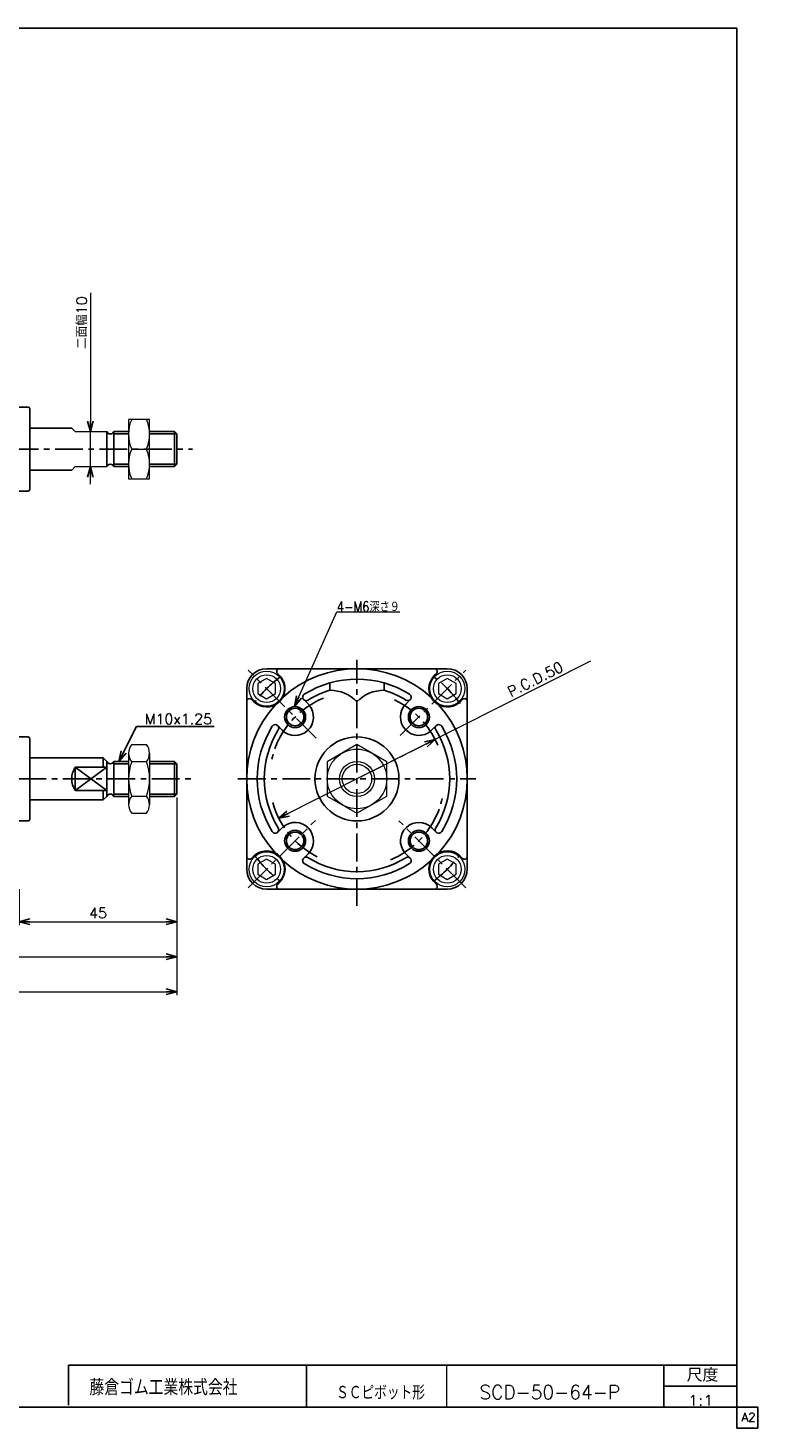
# Model space of a CAD drawing. Header units: millimetres. Extents: x -272 to 287, y -200 to 200.
# Tile 2 of 2: x 78 to 287, y -200 to 200. Entities that reach past the tile are written whole.
import ezdxf
from ezdxf.enums import TextEntityAlignment as Align

# ---------------------------------------------------------------- set-up
doc = ezdxf.new("R2010")
doc.units = ezdxf.units.MM
doc.header["$LTSCALE"] = 0.25
doc.linetypes.add('CENTER', pattern=[50.8, 31.75, -6.35, 6.35, -6.35])
doc.layers.add('ZUWAKU', color=7, linetype='Continuous')
doc.styles.add('FdaStyle0', font='txt.shx', dxfattribs={"bigfont": 'bigfont'})
doc.dimstyles.new('DaDimRotatedStyle', dxfattribs={"dimtxt": 3, "dimasz": 3.000002, "dimexe": 1, "dimexo": 1, "dimgap": 1, "dimtad": 3, "dimdsep": 46, "dimtxsty": 'FdaStyle0', "dimblk1": 'OPEN30', "dimblk2": 'OPEN30', "dimsah": 1, "dimcen": 0.09, "dimclrd": 4, "dimclre": 4, "dimclrt": 4, "dimadec": 0, "dimazin": 2, "dimtfac": 1, "dimtdec": 4, "dimtmove": 0, "dimatfit": 0, "dimfxl": 1, "dimarcsym": 0})

# ---------------------------------------------------------------- blocks, each defined once
blk = doc.blocks.new('_OPEN30')
at = {"color": 0, "linetype": 'ByBlock', "lineweight": -2}
for p, q in [((-1, 0.267949), (0, 0)), ((0, 0), (-1, -0.267949)), ((0, 0), (-1, 0))]:
    blk.add_line(p, q, dxfattribs=at)
blk = doc.blocks.new('DC_GROUP_Φ50_1')
at = {"color": 4, "linetype": 'Continuous', "lineweight": 13}
for p, q in [((198.23, 14.14), (195.73, 12.69)), ((195.73, 12.69), (195.73, 9.81)), ((200.73, 12.69), (198.23, 14.14)), ((200.73, 9.81), (200.73, 12.69)), ((195.73, 9.81), (198.23, 8.36)), ((198.23, 8.36), (200.73, 9.81))]:
    blk.add_line(p, q, dxfattribs=at)
for radius in [5, 3.96]:
    blk.add_circle((198.23, 11.25), radius, dxfattribs=at)
blk = doc.blocks.new('DC_GROUP_Φ50_2')
at = {"color": 4, "linetype": 'Continuous', "lineweight": 13}
for p, q in [((146.63, 14.14), (144.13, 12.69)), ((144.13, 12.69), (144.13, 9.81)), ((149.13, 12.69), (146.63, 14.14)), ((149.13, 9.81), (149.13, 12.69)), ((144.13, 9.81), (146.63, 8.36)), ((146.63, 8.36), (149.13, 9.81))]:
    blk.add_line(p, q, dxfattribs=at)
for radius in [5, 3.96]:
    blk.add_circle((146.63, 11.25), radius, dxfattribs=at)
blk = doc.blocks.new('DC_GROUP_Φ50_3')
at = {"color": 4, "linetype": 'Continuous', "lineweight": 13}
for p, q in [((146.62, -37.47), (144.12, -38.92)), ((144.12, -38.92), (144.12, -41.8)), ((149.12, -38.92), (146.62, -37.47)), ((149.12, -41.8), (149.12, -38.92)), ((144.12, -41.8), (146.62, -43.25)), ((146.62, -43.25), (149.12, -41.8))]:
    blk.add_line(p, q, dxfattribs=at)
for radius in [5, 3.96]:
    blk.add_circle((146.62, -40.36), radius, dxfattribs=at)
blk = doc.blocks.new('DC_GROUP_Φ50_4')
at = {"color": 4, "linetype": 'Continuous', "lineweight": 13}
for p, q in [((198.24, -37.47), (195.74, -38.92)), ((195.74, -38.92), (195.74, -41.8)), ((200.74, -38.92), (198.24, -37.47)), ((200.74, -41.8), (200.74, -38.92)), ((195.74, -41.8), (198.24, -43.25)), ((198.24, -43.25), (200.74, -41.8))]:
    blk.add_line(p, q, dxfattribs=at)
for radius in [5, 3.96]:
    blk.add_circle((198.24, -40.36), radius, dxfattribs=at)
blk = doc.blocks.new('DC_GROUP_Φ50_5')
at = {"color": 4, "linetype": 'Continuous', "lineweight": 13}
for p, q in [((172.43, -4.73), (163.93, -9.64)), ((180.93, -9.64), (172.43, -4.73)), ((163.93, -9.64), (163.93, -19.46)), ((180.93, -19.46), (180.93, -9.64)), ((163.93, -19.46), (172.43, -24.36)), ((172.43, -24.36), (180.93, -19.46))]:
    blk.add_line(p, q, dxfattribs=at)
for radius in [8.5, 5, 4.19]:
    blk.add_circle((172.43, -14.55), radius, dxfattribs=at)
blk = doc.blocks.new('DC_GROUP_Φ50_6')
at = {"color": 4, "linetype": 'Continuous', "lineweight": 13}
for p, q in [((113.17, 88.18), (107.17, 88.18)), ((107.17, 88.18), (107.17, 71.18)), ((113.17, 71.18), (113.17, 88.18)), ((108.06, 79.68), (112.27, 79.68)), ((107.17, 71.18), (113.17, 71.18))]:
    blk.add_line(p, q, dxfattribs=at)
for centre, start, end in [((117.61, 83.93), 156.0093, 203.9907), ((102.72, 83.93), 336.0093, 23.9907), ((117.61, 75.43), 156.0093, 203.9907), ((102.72, 75.43), 336.0093, 23.9907)]:
    blk.add_arc(centre, 10.45, start, end, dxfattribs=at)
blk = doc.blocks.new('DC_GROUP_Φ50_7')
at = {"color": 4, "linetype": 'Continuous', "lineweight": 13}
for p, q in [((107.17, -7.19), (107.17, -21.91)), ((108.07, -4.73), (112.26, -4.73)), ((113.17, -7.19), (113.17, -21.91)), ((112.26, -9.64), (108.07, -9.64)), ((108.07, -19.46), (112.26, -19.46)), ((108.07, -24.36), (112.26, -24.36))]:
    blk.add_line(p, q, dxfattribs=at)
for centre, radius, start, end in [((110.95, -7.19), 3.78, 139.5701, 220.4299), ((109.38, -7.19), 3.78, 319.5701, 40.4299), ((120.95, -14.55), 13.78, 159.1359, 200.8641), ((99.39, -14.55), 13.78, 339.1359, 20.8641), ((110.95, -21.91), 3.78, 139.5701, 220.4299), ((109.38, -21.91), 3.78, 319.5701, 40.4299)]:
    blk.add_arc(centre, radius, start, end, dxfattribs=at)
blk = doc.blocks.new('*D9')
at = {"color": 4, "linetype": 'Continuous', "lineweight": 13}
for p, q in [((120.95, -19.87), (120.95, -56.36)), ((75.95, -46.05), (75.95, -56.36)), ((75.95, -55.36), (120.95, -55.36))]:
    blk.add_line(p, q, dxfattribs=at)
at = {"color": 4, "xscale": 3.000002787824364, "yscale": 2.999989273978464}
for p, rotation in [((75.95, -55.36), 180), ((120.95, -55.36), 360)]:
    blk.add_blockref('_OPEN30', p, dxfattribs=dict(at, rotation=rotation))
at = {"color": 4, "insert": (98.45, -54.36), "char_height": 3, "width": 11.25, "attachment_point": 8, "style": 'FdaStyle0'}
blk.add_mtext('\\T1.00;45', dxfattribs=at)
blk = doc.blocks.new('*D10')
at = {"color": 4, "linetype": 'Continuous', "lineweight": 13}
for p, q in [((120.95, -19.87), (120.95, -66.36)), ((-65.05, -46.05), (-65.05, -66.36)), ((-65.05, -65.36), (120.95, -65.36))]:
    blk.add_line(p, q, dxfattribs=at)
at = {"color": 4, "xscale": 3.000002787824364, "yscale": 2.999989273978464}
for p, rotation in [((-65.05, -65.36), 180), ((120.95, -65.36), 360)]:
    blk.add_blockref('_OPEN30', p, dxfattribs=dict(at, rotation=rotation))
at = {"color": 4, "insert": (27.95, -64.36), "char_height": 3, "width": 15, "attachment_point": 8, "style": 'FdaStyle0'}
blk.add_mtext('\\T1.00;186', dxfattribs=at)
blk = doc.blocks.new('DA_IMAGEDIMGROUP_1')
at = {"color": 4, "linetype": 'Continuous', "lineweight": 13}
for p, q in [((96.29, 124.3), (96.29, 84.68)), ((96.29, 74.68), (96.29, 84.68)), ((96.29, 69.68), (96.29, 74.68))]:
    blk.add_line(p, q, dxfattribs=at)
at = {"color": 4, "xscale": 3.000002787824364, "yscale": 2.999989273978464}
for p, rotation in [((96.29, 84.68), 270), ((96.29, 74.68), 90)]:
    blk.add_blockref('_OPEN30', p, dxfattribs=dict(at, rotation=rotation))
at = {"color": 4, "insert": (95.29, 108.3), "char_height": 3, "width": 22.5, "attachment_point": 7, "rotation": 90, "style": 'FdaStyle0'}
blk.add_mtext('\\T1.00;二面幅10', dxfattribs=at)
blk = doc.blocks.new('*D26')
at = {"color": 4, "linetype": 'Continuous', "lineweight": 13}
for p, q in [((120.95, -19.87), (120.95, -76.36)), ((-98.05, -31.95), (-98.05, -76.36)), ((-98.05, -75.36), (120.95, -75.36))]:
    blk.add_line(p, q, dxfattribs=at)
at = {"color": 4, "xscale": 3.000002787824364, "yscale": 2.999989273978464}
for p, rotation in [((-98.05, -75.36), 180), ((120.95, -75.36), 360)]:
    blk.add_blockref('_OPEN30', p, dxfattribs=dict(at, rotation=rotation))
at = {"color": 4, "insert": (11.45, -74.36), "char_height": 3, "width": 15, "attachment_point": 8, "style": 'FdaStyle0'}
blk.add_mtext('\\T1.00;219', dxfattribs=at)
blk = doc.blocks.new('DA_IMAGEDIMGROUP_2')
at = {"color": 4, "linetype": 'Continuous', "lineweight": 13}
blk.add_line((239.18, 19.09), (150.11, -25.8), dxfattribs=at)
at = {"color": 4, "xscale": 3.000002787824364, "yscale": 2.999989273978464, "rotation": 206.7483964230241}
blk.add_blockref('_OPEN30', (150.11, -25.8), dxfattribs=at)
at = {"color": 4, "insert": (216.4, 8.73), "char_height": 3, "width": 33.75, "attachment_point": 7, "rotation": 26.7484, "style": 'FdaStyle0'}
blk.add_mtext('\\T1.00;P.C.D.50', dxfattribs=at)

msp = doc.modelspace()

# ---------------------------------------------------------------- linework, layer by layer
at = {"color": 4, "linetype": 'Continuous', "lineweight": 25}
for p, q in [((78.446, 91.677), (75.946, 91.677)), ((78.946, 91.177), (78.946, 79.677)), ((78.946, 85.677), (90.946, 85.677)), ((100.946, 79.677), (100.946, 84.677)), ((107.166, 84.677), (102.946, 84.677)), ((102.946, 84.677), (102.946, 79.677)), ((107.166, 84.002), (102.946, 84.002)), ((120.271, 84.677), (113.166, 84.677)), ((120.946, 84.002), (113.166, 84.002)), ((120.946, 84.002), (120.271, 84.677)), ((120.271, 84.677), (120.271, 79.677)), ((120.946, 79.677), (120.946, 84.002)), ((78.946, 68.177), (78.946, 79.677)), ((100.946, 79.677), (100.946, 74.677)), ((102.946, 74.677), (102.946, 79.677)), ((120.271, 74.677), (120.271, 79.677)), ((120.946, 79.677), (120.946, 75.352)), ((78.946, 73.677), (90.946, 73.677)), ((107.166, 75.352), (102.946, 75.352)), ((107.166, 74.677), (102.946, 74.677)), ((120.946, 75.352), (113.166, 75.352)), ((120.271, 74.677), (113.166, 74.677)), ((120.946, 75.352), (120.271, 74.677)), ((78.446, 67.677), (75.946, 67.677)), ((146.631, 16.951), (172.431, 16.951)), ((198.231, 16.951), (172.431, 16.951)), ((150.601, 14.706), (149.721, 15.585)), ((164.681, 12.877), (164.681, 10.792)), ((180.181, 12.877), (180.181, 10.792)), ((194.528, 14.973), (195.141, 15.585)), ((140.931, -40.349), (140.931, 11.251)), ((142.909, 7.548), (142.297, 8.161)), ((158.733, 6.574), (157.207, 8.1)), ((186.396, 6.841), (187.655, 8.1)), ((201.686, 7.281), (202.565, 8.161)), ((203.931, -40.349), (203.931, 11.251)), ((104.417, -9.549), (109.417, 0.451)), ((109.417, 0.451), (131.617, 0.451)), ((151.041, -0.584), (149.782, 0.675)), ((193.554, -0.851), (195.08, 0.675)), ((78.446, -2.549), (75.946, -2.549)), ((78.946, -3.049), (78.946, -14.549)), ((78.946, -8.549), (99.946, -8.549)), ((91.946, -11.234), (91.946, -17.864)), ((91.946, -11.234), (100.946, -11.234)), ((91.946, -17.864), (100.946, -11.234)), ((91.946, -11.234), (100.946, -17.864)), ((99.946, -8.549), (100.946, -9.549)), ((99.946, -8.549), (99.946, -11.234)), ((100.946, -14.549), (100.946, -9.549)), ((107.166, -9.549), (102.946, -9.549)), ((102.946, -9.549), (102.946, -14.549)), ((107.166, -10.224), (102.946, -10.224)), ((120.271, -9.549), (113.166, -9.549)), ((120.946, -10.224), (113.166, -10.224)), ((120.946, -10.224), (120.271, -9.549)), ((120.271, -9.549), (120.271, -14.549)), ((120.946, -14.549), (120.946, -10.224)), ((78.946, -26.049), (78.946, -14.549)), ((100.946, -14.549), (100.946, -19.549)), ((102.946, -19.549), (102.946, -14.549)), ((120.271, -19.549), (120.271, -14.549)), ((120.946, -14.549), (120.946, -18.874)), ((91.946, -17.864), (100.946, -17.864)), ((99.946, -20.549), (99.946, -17.864)), ((99.946, -20.549), (100.946, -19.549)), ((107.166, -18.874), (102.946, -18.874)), ((107.166, -19.549), (102.946, -19.549)), ((120.946, -18.874), (113.166, -18.874)), ((120.271, -19.549), (113.166, -19.549)), ((120.946, -18.874), (120.271, -19.549)), ((78.946, -20.549), (99.946, -20.549)), ((78.446, -26.549), (75.946, -26.549)), ((151.308, -28.247), (149.782, -29.773)), ((193.821, -28.514), (195.08, -29.773)), ((158.466, -35.939), (157.207, -37.198)), ((186.129, -35.672), (187.655, -37.198)), ((143.176, -36.379), (142.297, -37.259)), ((201.953, -36.646), (202.565, -37.259)), ((194.261, -43.804), (195.141, -44.683)), ((146.631, -46.049), (172.431, -46.049)), ((150.334, -44.071), (149.721, -44.683)), ((198.231, -46.049), (172.431, -46.049))]:
    msp.add_line(p, q, dxfattribs=at)
at = {"color": 4, "linetype": 'Continuous', "lineweight": 13}
for p, q in [((91.946, 84.677), (90.946, 85.677)), ((91.946, 84.677), (100.946, 84.677)), ((107.166, 84.677), (107.166, 74.677)), ((90.946, 73.677), (91.946, 74.677)), ((91.946, 74.677), (100.946, 74.677)), ((154.625, 6.126), (166.682, 33.167)), ((166.682, 33.167), (184.682, 33.167)), ((107.166, -9.549), (107.166, -19.549))]:
    msp.add_line(p, q, dxfattribs=at)
at = {"color": 4, "linetype": 'CENTER', "lineweight": 25}
for p, q in [((-117.016, 79.677), (125.431, 79.677)), ((160.791, -2.909), (141.318, 16.564)), ((172.431, -50.826), (172.431, 19.451)), ((184.803, -2.177), (203.544, 16.564)), ((-114.776, -14.549), (125.431, -14.549)), ((138.431, -14.549), (206.431, -14.549)), ((141.318, -45.662), (160.566, -26.414)), ((203.544, -45.662), (184.411, -26.529))]:
    msp.add_line(p, q, dxfattribs=at)
at = {"color": 4, "linetype": 'CENTER', "lineweight": 13}
msp.add_line((194.756, -3.297), (172.431, -14.549), dxfattribs=at)
at = {"color": 4, "linetype": 'Continuous', "lineweight": 25}
for centre, radius in [((154.753, 3.129), 3), ((154.753, 3.129), 2.5), ((190.109, 3.129), 3), ((190.109, 3.129), 2.5), ((172.431, -14.549), 12), ((154.753, -32.227), 3), ((154.753, -32.227), 2.5), ((190.109, -32.227), 3), ((190.109, -32.227), 2.5)]:
    msp.add_circle(centre, radius, dxfattribs=at)
for centre, radius, start, end in [((78.446, 91.177), 0.5, 0, 90), ((101.946, 85.08), 1.078, 201.9613, 338.0387), ((101.946, 74.274), 1.078, 21.9613, 158.0387), ((78.446, 68.177), 0.5, 270, 360), ((146.631, 11.251), 5.7, 90, 180), ((150.287, 16.151), 0.8, 90, 225), ((172.431, -14.549), 31.5, 47.70516, 132.29484), ((194.575, 16.151), 0.8, 315, 90), ((198.231, 11.251), 5.7, 0, 90), ((146.622, 11.26), 5.25, 225, 40.8865), ((172.431, -14.549), 28.5, 58.13656, 121.86344), ((198.241, 11.26), 5.25, 135, 310.8865), ((141.731, 7.595), 0.8, 45, 180), ((157.914, 8.807), 1, 121.86344, 301.86344), ((172.431, -14.549), 26.5, 107.00486, 121.86344), ((164.681, 0.134), 10.658, 43.35334, 90), ((180.181, 0.134), 10.658, 90, 136.64666), ((172.431, -14.549), 26.5, 58.13656, 72.99514), ((186.948, 8.807), 1, 238.13656, 58.13656), ((203.131, 7.595), 0.8, 360, 135), ((172.431, -14.549), 31.5, 137.70516, 222.29484), ((154.753, 3.129), 5.25, 225, 40.8865), ((190.109, 3.129), 5.25, 135, 310.8865), ((172.431, -14.549), 31.5, 317.70516, 42.29484), ((172.431, -14.549), 28.5, 148.13656, 211.86344), ((149.075, -0.032), 1, 328.13656, 148.13656), ((195.787, -0.032), 1, 31.86344, 211.86344), ((172.431, -14.549), 28.5, 328.13656, 31.86344), ((78.446, -3.049), 0.5, 0, 90), ((172.431, -14.549), 26.5, 148.13656, 211.86344), ((172.431, -14.549), 26.5, 328.13656, 31.86344), ((96.94, -14.549), 5.995, 146.42717, 213.57283), ((101.946, -9.146), 1.078, 201.9613, 338.0387), ((101.946, -19.952), 1.078, 21.9613, 158.0387), ((78.446, -26.049), 0.5, 270, 360), ((154.753, -32.227), 5.25, 315, 130.8865), ((190.109, -32.227), 5.25, 45, 220.8865), ((149.075, -29.066), 1, 211.86344, 31.86344), ((195.787, -29.066), 1, 148.13656, 328.13656), ((146.622, -40.358), 5.25, 315, 130.8865), ((198.241, -40.358), 5.25, 45, 220.8865), ((141.731, -36.693), 0.8, 180, 315), ((172.431, -14.549), 31.5, 227.70516, 312.29484), ((157.914, -37.905), 1, 58.13656, 238.13656), ((172.431, -14.549), 28.5, 238.13656, 301.86344), ((172.431, -14.549), 26.5, 238.13656, 301.86344), ((186.948, -37.905), 1, 301.86344, 121.86344), ((203.131, -36.693), 0.8, 225, 0), ((146.631, -40.349), 5.7, 180, 270), ((198.231, -40.349), 5.7, 270, 0), ((150.287, -45.249), 0.8, 135, 270), ((194.575, -45.249), 0.8, 270, 45)]:
    msp.add_arc(centre, radius, start, end, dxfattribs=at)
at = {"color": 4, "linetype": 'CENTER', "lineweight": 25}
for radius, start, end in [(36.5, 127.14511, 142.85489), (36.5, 36.21599, 52.85489), (25, 112.56407, 167.03261), (25, 22.60375, 64.52273), (25, 195.7038, 246.66588), (25, 292.56407, 347.03261), (36.5, 216.75182, 232.85489), (36.5, 307.14511, 322.85489)]:
    msp.add_arc((172.431, -14.549), radius, start, end, dxfattribs=at)
at = {"layer": 'ZUWAKU', "color": 5, "linetype": 'Continuous', "lineweight": 25}
for p, q in [((281, 200), (-272, 200)), ((281, -200), (281, 200)), ((287, -194), (-272, -194)), ((287, -200), (287, -194)), ((287, -200), (281, -200))]:
    msp.add_line(p, q, dxfattribs=at)
at = {"layer": 'ZUWAKU', "color": 4, "linetype": 'Continuous', "lineweight": 25}
for p, q in [((90, -182), (281, -182)), ((90, -193.465), (90, -182)), ((158, -182), (158, -194)), ((260.135, -194), (260.135, -182)), ((260.135, -188), (281, -188))]:
    msp.add_line(p, q, dxfattribs=at)
at = {"layer": 'ZUWAKU', "color": 4, "linetype": 'Continuous', "lineweight": 13}
msp.add_line((198, -182), (198, -194), dxfattribs=at)

# ---------------------------------------------------------------- block references
at = {"linetype": 'Continuous'}
for name in ['DA_IMAGEDIMGROUP_1', 'DC_GROUP_Φ50_6', 'DC_GROUP_Φ50_2', 'DA_IMAGEDIMGROUP_2', 'DC_GROUP_Φ50_1', 'DC_GROUP_Φ50_7', 'DC_GROUP_Φ50_5', 'DC_GROUP_Φ50_3', 'DC_GROUP_Φ50_4']:
    msp.add_blockref(name, (0, 0), dxfattribs=at)
at = {"color": 4, "xscale": 3.000002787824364, "yscale": 2.999989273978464}
for p, rotation in [((154.625, 6.126), 245.9692437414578), ((194.756, -3.297), 26.74839642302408), ((104.417, -9.549), 243.434948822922)]:
    msp.add_blockref('_OPEN30', p, dxfattribs=dict(at, rotation=rotation))

# ---------------------------------------------------------------- texts
at = {"color": 4, "style": 'FdaStyle0'}
for s, height, width, p, p2 in [('4-M6深さ９', 3, 0.756303, (166.682, 33.167), (184.682, 33.167)), ('M10x1.25', 3, 0.8, (111.817, 1.051), (131.017, 1.051)), ('ＳＣピボット形', 4, 0.693989, (166.461, -191.883), (191.861, -191.883)), ('SCD-50-64-P', 4, 0.820408, (207.411, -191.795), (247.611, -191.795)), ('1:1', 3, 0.8, (267.026, -193.595), (274.226, -193.595))]:
    msp.add_text(s, height=height, dxfattribs=dict(at, width=width)).set_placement(p, p2, align=Align.FIT)
at = {"layer": 'ZUWAKU', "color": 4, "style": 'FdaStyle0'}
for s, height, width, p, p2 in [('尺度', 3.8, 0.749175, (266.615, -186.78), (275.695, -186.78)), ('藤倉ゴム工業株式会社', 4.5, 0.652778, (96.013, -190.657), (138.313, -190.657))]:
    msp.add_text(s, height=height, dxfattribs=dict(at, width=width)).set_placement(p, p2, align=Align.FIT)
at = {"layer": 'ZUWAKU', "color": 7, "style": 'FdaStyle0', "width": 0.8}
msp.add_text('A2', height=2.5, dxfattribs=at).set_placement((282.307, -198.125), (286.307, -198.125), align=Align.FIT)

# ---------------------------------------------------------------- dimensions: what is measured, and where the dimension line sits
at = {"linetype": 'Continuous', "lineweight": 13}
for base, p1, override, picture, middle in [((120.945, -75.358), (-98.054, -30.953), {"dimtxt": 3, "dimasz": 3.000002, "dimexe": 0.999878, "dimexo": 1, "dimgap": 1, "dimtad": 3, "dimtih": 0, "dimtoh": 0, "dimdec": 2, "dimzin": 8, "dimtxsty": 'FdaStyle0', "dimblk1": 'OPEN30', "dimblk2": 'OPEN30', "dimsah": 1, "dimclrd": 4, "dimclre": 4, "dimclrt": 4, "dimazin": 2, "dimtofl": 1, "dimatfit": 0, "dimtolj": 0, "dimtzin": 8}, '*D26', (11.445, -75.358)), ((120.946, -65.358), (-65.054, -45.049), {"dimtxt": 3, "dimasz": 3.000002, "dimexe": 1, "dimexo": 1, "dimgap": 1, "dimtad": 3, "dimtih": 0, "dimtoh": 0, "dimdec": 2, "dimzin": 8, "dimtxsty": 'FdaStyle0', "dimblk1": 'OPEN30', "dimblk2": 'OPEN30', "dimsah": 1, "dimclrd": 4, "dimclre": 4, "dimclrt": 4, "dimazin": 2, "dimtofl": 1, "dimatfit": 0, "dimtolj": 0, "dimtzin": 8}, '*D10', (27.946, -65.358)), ((120.946, -55.358), (75.946, -45.049), {"dimtxt": 3, "dimasz": 3.000002, "dimexe": 1, "dimexo": 1, "dimgap": 1, "dimtad": 3, "dimtih": 0, "dimtoh": 0, "dimdec": 2, "dimzin": 8, "dimtxsty": 'FdaStyle0', "dimblk1": 'OPEN30', "dimblk2": 'OPEN30', "dimsah": 1, "dimclrd": 4, "dimclre": 4, "dimclrt": 4, "dimazin": 2, "dimtofl": 1, "dimatfit": 0, "dimtolj": 0, "dimtzin": 8}, '*D9', (98.446, -55.358))]:
    dim = msp.add_linear_dim(base=base, p1=p1, p2=(120.946, -18.874), dimstyle='DaDimRotatedStyle', override=override, dxfattribs=at)
    dim.commit()
    dim.dimension.update_dxf_attribs({"geometry": picture, "text_midpoint": middle})

doc.saveas('drawing.dxf')
